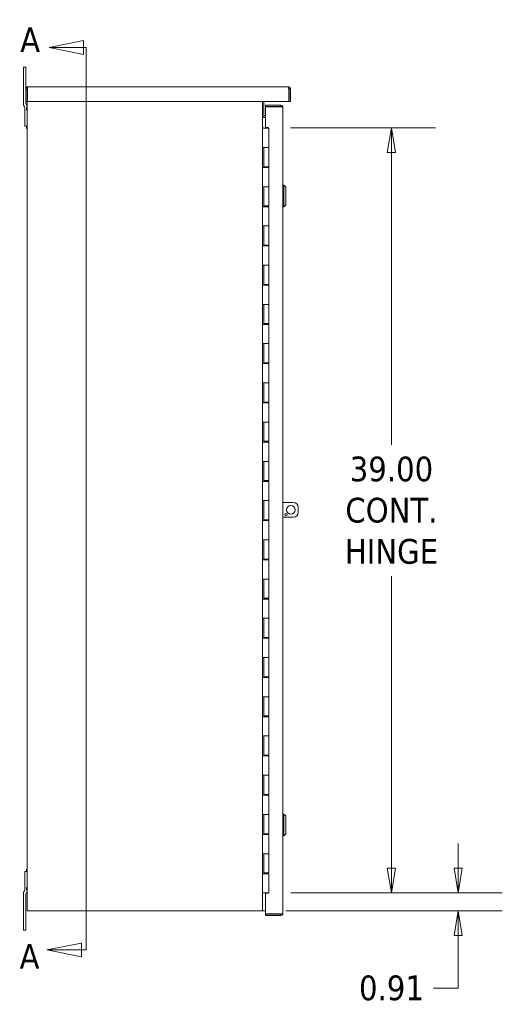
# Model space of a CAD drawing. Header units: inches. Extents: x 18 to 297, y 11 to 185.
# Tile 2 of 13: x 22 to 47, y 91 to 142. Entities that reach past the tile are written whole.
import ezdxf

# ---------------------------------------------------------------- set-up
doc = ezdxf.new("R2010")
doc.units = ezdxf.units.IN
doc.header["$LTSCALE"] = 18
doc.header["$MEASUREMENT"] = 0
doc.layers.get('0').update_dxf_attribs({"lineweight": 5})
for name, color, linetype, lineweight in [('Dimension (ANSI)', 7, 'Continuous', 5), ('Section Line (ANSI)', 7, 'Continuous', 5), ('Visible (ANSI)', 7, 'Continuous', 5)]:
    doc.layers.add(name, color=color, linetype=linetype, lineweight=lineweight)
doc.styles.add('Note Text (ANSI)', font='tahoma.ttf')
doc.styles.add('ROMANS', font='tahoma.ttf')
doc.dimstyles.new('Default (ANSI)', dxfattribs={"dimscale": 18, "dimtxt": 0.07, "dimasz": 0.07, "dimexe": 0.125, "dimexo": 0.0625, "dimgap": 0.031496, "dimtad": 0, "dimtih": 1, "dimtoh": 1, "dimrnd": 1e-08, "dimzin": 0, "dimdsep": 46, "dimtxsty": 'ROMANS', "dimblk": 'Filled-1', "dimcen": 0.09, "dimdle": 0.393701, "dimclrd": 256, "dimclre": 256, "dimclrt": 256, "dimadec": 0, "dimazin": 0, "dimtfac": 1, "dimtofl": 0, "dimtmove": 0, "dimatfit": 3, "dimfxl": 1, "dimtolj": 1, "dimtzin": 0, "dimlwd": -1, "dimlwe": -1, "dimarcsym": 0})

# ---------------------------------------------------------------- blocks, each defined once
blk = doc.blocks.new('Filled-1')
at = {"color": 0}
for p, q in [((0, 0), (-1, 0.167)), ((-1, 0.167), (-1, -0.167)), ((-1, 0), (0, 0)), ((-1, -0.167), (0, 0))]:
    blk.add_line(p, q, dxfattribs=at)
at = {"color": 0, "flags": 128}
blk.add_lwpolyline([(-1, -0.167), (0, 0), (-1, 0.167), (-1, -0.167)], dxfattribs=at)
at = {"color": 0}
blk.add_solid([(-1, -0.167), (0, 0), (-1, 0.167), (-1, -0.167)], dxfattribs=at)
blk = doc.blocks.new('*D6')
at = {"layer": 'Defpoints', "color": 0, "transparency": 16777216}
for p in [(34.654, 97.014), (44.308, 97.014), (34.391, 96.108)]:
    blk.add_point(p, dxfattribs=at)
at = {"layer": 'Dimension (ANSI)', "transparency": 16777216}
for p, q in [((44.308, 98.274), (44.308, 99.534)), ((35.779, 97.014), (46.558, 97.014)), ((35.516, 96.108), (46.558, 96.108)), ((44.308, 94.848), (44.308, 92.163)), ((44.308, 92.163), (43.048, 92.163))]:
    blk.add_line(p, q, dxfattribs=at)
at = {"layer": 'Dimension (ANSI)', "transparency": 16777216, "xscale": 1.260000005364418, "yscale": 1.260000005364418, "zscale": 1.260000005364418}
for p, rotation in [((44.308, 97.014), 270), ((44.308, 96.108), 90)]:
    blk.add_blockref('Filled-1', p, dxfattribs=dict(at, rotation=rotation))
at = {"layer": 'Dimension (ANSI)', "transparency": 16777216, "insert": (40.905, 92.163), "char_height": 1.26, "attachment_point": 5, "style": 'ROMANS'}
blk.add_mtext('\\A1;0.91', dxfattribs=at)
blk = doc.blocks.new('*D7')
at = {"layer": 'Defpoints', "color": 0, "transparency": 16777216}
for p in [(34.638, 136.014), (40.905, 136.014), (34.654, 97.014)]:
    blk.add_point(p, dxfattribs=at)
at = {"layer": 'Dimension (ANSI)', "transparency": 16777216}
for p, q in [((35.763, 136.014), (43.155, 136.014)), ((40.905, 134.754), (40.905, 119.861)), ((40.905, 98.274), (40.905, 113.167)), ((35.779, 97.014), (43.155, 97.014))]:
    blk.add_line(p, q, dxfattribs=at)
at = {"layer": 'Dimension (ANSI)', "transparency": 16777216, "xscale": 1.260000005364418, "yscale": 1.260000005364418, "zscale": 1.260000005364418}
for p, rotation in [((40.905, 136.014), 90), ((40.905, 97.014), 270)]:
    blk.add_blockref('Filled-1', p, dxfattribs=dict(at, rotation=rotation))
at = {"layer": 'Dimension (ANSI)', "transparency": 16777216, "insert": (40.905, 116.514), "char_height": 1.26, "attachment_point": 5, "style": 'ROMANS'}
blk.add_mtext('\\A1;\\fTahoma|b0|i0;\\H1.2600;39.00\\P\\fTahoma|b0|i0;\\H1.2600;CONT.\\P\\fTahoma|b0|i0;\\H1.2600;HINGE', dxfattribs=at)
blk = doc.blocks.new('2dTransSection0')
at = {"layer": 'Section Line (ANSI)', "linetype": 'Continuous'}
for p, q in [((1.4004, 7.8033), (1.3024, 7.7838)), ((1.4004, 7.7838), (1.3024, 7.7838)), ((1.3024, 7.7838), (1.4004, 7.7643)), ((1.4004, 7.7643), (1.4004, 7.8033)), ((1.4072, 7.7838), (1.4004, 7.7838)), ((1.4072, 7.7838), (1.4072, 5.2282)), ((1.4072, 7.7838), (1.4072, 7.753)), ((1.3941, 5.2477), (1.2961, 5.2282)), ((1.3941, 5.2087), (1.3941, 5.2477)), ((1.4072, 5.259), (1.4072, 5.2282)), ((1.3941, 5.2282), (1.2961, 5.2282)), ((1.2961, 5.2282), (1.3941, 5.2087)), ((1.4072, 5.2282), (1.3941, 5.2282))]:
    blk.add_line(p, q, dxfattribs=at)
at = {"layer": 'Section Line (ANSI)', "linetype": 'Continuous', "flags": 128}
for points in [[(1.4004, 7.8033), (1.3024, 7.7838), (1.4004, 7.7643), (1.4004, 7.8033)], [(1.3941, 5.2477), (1.2961, 5.2282), (1.3941, 5.2087), (1.3941, 5.2477)]]:
    blk.add_lwpolyline(points, dxfattribs=at)
at = {"layer": 'Section Line (ANSI)'}
for points in [[(1.4004, 7.8033), (1.3024, 7.7838), (1.4004, 7.7643), (1.4004, 7.8033)], [(1.3941, 5.2477), (1.2961, 5.2282), (1.3941, 5.2087), (1.3941, 5.2477)]]:
    blk.add_solid(points, dxfattribs=at)
at = {"layer": 'Section Line (ANSI)', "char_height": 0.07, "attachment_point": 7, "line_spacing_factor": 0.25, "style": 'Note Text (ANSI)'}
for insert in [(1.2206, 7.7708), (1.2189, 5.1749)]:
    blk.add_mtext('A', dxfattribs=dict(at, insert=insert))

msp = doc.modelspace()

# ---------------------------------------------------------------- linework, layer by layer
at = {"layer": 'Visible (ANSI)'}
for p, q in [((22.2639, 139.1081), (22.1389, 139.1081)), ((22.1389, 138.7331), (22.1389, 139.1081)), ((22.2639, 139.1081), (22.2639, 138.7331)), ((22.1389, 137.2141), (22.1389, 138.7331)), ((22.2639, 138.7331), (22.2639, 138.0454)), ((22.3601, 138.1081), (35.6496, 138.1081)), ((22.3289, 138.0028), (22.2549, 138.0028)), ((22.2549, 137.3581), (22.2549, 138.0028)), ((22.3289, 138.0028), (22.3289, 137.3581)), ((22.3445, 137.3581), (22.3445, 138.0028)), ((35.6653, 138.0028), (35.6653, 137.3581)), ((35.6809, 138.0028), (35.6809, 137.3581)), ((35.6809, 138.0028), (35.7549, 138.0028)), ((35.7549, 137.3581), (35.7549, 138.0028)), ((22.1673, 137.134), (22.1755, 137.1258)), ((22.2039, 136.1081), (22.2039, 137.0456)), ((22.3289, 137.3581), (22.2549, 137.3581)), ((22.2639, 137.3581), (22.2639, 137.2659)), ((22.2919, 136.9231), (22.2919, 137.0431)), ((22.3289, 137.0431), (22.2919, 137.0431)), ((22.3005, 137.1775), (22.2923, 137.1858)), ((22.3289, 96.1081), (22.3289, 137.3581)), ((35.6653, 137.3581), (22.3445, 137.3581)), ((34.3289, 137.3581), (34.3289, 96.1081)), ((34.4029, 137.3581), (34.4029, 136.5456)), ((34.4875, 137.1706), (35.2572, 137.1706)), ((34.4875, 137.0966), (34.4875, 137.1706)), ((35.2572, 137.0966), (34.4875, 137.0966)), ((34.4875, 137.081), (35.2572, 137.081)), ((34.4875, 136.03), (34.4875, 137.081)), ((35.2572, 137.0966), (35.2572, 137.1706)), ((35.3625, 137.0653), (35.3625, 95.9633)), ((35.6809, 137.3581), (35.7549, 137.3581)), ((22.3289, 136.9231), (22.2919, 136.9231)), ((34.4029, 136.5456), (34.3289, 136.5456)), ((34.4654, 136.5456), (34.4029, 136.5456)), ((34.4875, 136.6196), (34.4654, 136.6196)), ((34.4654, 136.5456), (34.4875, 136.5456)), ((22.3289, 136.1081), (22.2039, 136.1081)), ((22.2919, 135.9881), (22.2919, 136.1081)), ((34.4875, 136.03), (34.6125, 136.03)), ((34.6125, 136.03), (34.6125, 136.0143)), ((22.3289, 135.9881), (22.2919, 135.9881)), ((34.3289, 136.0143), (34.3292, 136.0143)), ((34.3292, 136.0143), (34.3914, 136.0143)), ((34.3292, 135.9943), (34.3292, 136.0143)), ((34.3292, 135.9943), (34.3304, 135.9943)), ((34.4166, 135.9943), (34.3304, 135.9943)), ((34.3914, 136.0143), (34.3914, 135.9943)), ((34.4166, 135.9943), (34.6539, 135.9943)), ((34.5435, 136.0143), (34.5438, 136.0143)), ((34.5435, 136.0143), (34.5435, 135.9943)), ((34.5438, 136.0143), (34.5755, 136.0143)), ((34.5755, 136.0143), (34.6377, 136.0143)), ((34.5755, 135.9943), (34.5755, 136.0143)), ((34.6377, 136.0143), (34.6377, 135.9943)), ((34.6539, 135.9943), (34.6539, 135.0143)), ((34.3292, 133.9943), (34.3292, 135.0143)), ((34.3304, 135.0143), (34.3292, 135.0143)), ((34.3304, 135.0143), (34.4166, 135.0143)), ((34.3914, 135.0143), (34.3914, 133.9943)), ((34.4039, 135.0143), (34.4039, 134.0343)), ((34.6539, 135.0143), (34.4166, 135.0143)), ((34.4166, 135.0143), (34.6539, 135.0143)), ((34.6539, 135.0143), (34.6539, 134.0343)), ((34.6539, 134.0343), (34.4039, 134.0343)), ((34.5435, 134.0343), (34.5435, 133.9943)), ((34.5755, 133.9943), (34.5755, 134.0343)), ((34.6377, 134.0343), (34.6377, 133.9943)), ((34.3292, 133.9943), (34.3304, 133.9943)), ((34.4166, 133.9943), (34.3304, 133.9943)), ((34.4166, 133.9943), (34.6539, 133.9943)), ((34.6539, 133.9943), (34.6539, 133.0143)), ((34.3292, 131.9943), (34.3292, 133.0143)), ((34.3304, 133.0143), (34.3292, 133.0143)), ((34.3304, 133.0143), (34.4166, 133.0143)), ((34.3914, 133.0143), (34.3914, 131.9943)), ((34.4039, 133.0143), (34.4039, 132.0343)), ((34.6539, 133.0143), (34.4166, 133.0143)), ((34.4166, 133.0143), (34.6539, 133.0143)), ((34.6539, 133.0143), (34.6539, 132.0343)), ((35.4215, 133.0967), (35.3625, 133.0967)), ((35.4215, 133.0967), (35.4215, 131.9944)), ((35.52, 132.9983), (35.4215, 133.0967)), ((35.52, 132.9983), (35.52, 132.0928)), ((34.6539, 132.0343), (34.4039, 132.0343)), ((34.5435, 132.0343), (34.5435, 131.9943)), ((34.5755, 131.9943), (34.5755, 132.0343)), ((34.6377, 132.0343), (34.6377, 131.9943)), ((35.52, 132.0928), (35.4215, 131.9944)), ((34.3292, 131.9943), (34.3304, 131.9943)), ((34.4166, 131.9943), (34.3304, 131.9943)), ((34.4166, 131.9943), (34.6539, 131.9943)), ((34.6539, 131.9943), (34.6539, 131.0143)), ((35.4215, 131.9944), (35.3625, 131.9944)), ((34.3292, 129.9943), (34.3292, 131.0143)), ((34.3304, 131.0143), (34.3292, 131.0143)), ((34.3304, 131.0143), (34.4166, 131.0143)), ((34.3914, 131.0143), (34.3914, 129.9943)), ((34.4039, 131.0143), (34.4039, 130.0343)), ((34.6539, 131.0143), (34.4166, 131.0143)), ((34.4166, 131.0143), (34.6539, 131.0143)), ((34.6539, 131.0143), (34.6539, 130.0343)), ((34.3292, 129.9943), (34.3304, 129.9943)), ((34.4166, 129.9943), (34.3304, 129.9943)), ((34.6539, 130.0343), (34.4039, 130.0343)), ((34.4166, 129.9943), (34.6539, 129.9943)), ((34.5435, 130.0343), (34.5435, 129.9943)), ((34.5755, 129.9943), (34.5755, 130.0343)), ((34.6377, 130.0343), (34.6377, 129.9943)), ((34.6539, 129.9943), (34.6539, 129.0143)), ((34.3292, 127.9943), (34.3292, 129.0143)), ((34.3304, 129.0143), (34.3292, 129.0143)), ((34.3304, 129.0143), (34.4166, 129.0143)), ((34.3914, 129.0143), (34.3914, 127.9943)), ((34.4039, 129.0143), (34.4039, 128.0343)), ((34.6539, 129.0143), (34.4166, 129.0143)), ((34.4166, 129.0143), (34.6539, 129.0143)), ((34.6539, 129.0143), (34.6539, 128.0343)), ((34.3292, 127.9943), (34.3304, 127.9943)), ((34.4166, 127.9943), (34.3304, 127.9943)), ((34.6539, 128.0343), (34.4039, 128.0343)), ((34.4166, 127.9943), (34.6539, 127.9943)), ((34.5435, 128.0343), (34.5435, 127.9943)), ((34.5755, 127.9943), (34.5755, 128.0343)), ((34.6377, 128.0343), (34.6377, 127.9943)), ((34.6539, 127.9943), (34.6539, 127.0143)), ((34.3292, 125.9943), (34.3292, 127.0143)), ((34.3304, 127.0143), (34.3292, 127.0143)), ((34.3304, 127.0143), (34.4166, 127.0143)), ((34.3914, 127.0143), (34.3914, 125.9943)), ((34.4039, 127.0143), (34.4039, 126.0343)), ((34.6539, 127.0143), (34.4166, 127.0143)), ((34.4166, 127.0143), (34.6539, 127.0143)), ((34.6539, 127.0143), (34.6539, 126.0343)), ((34.3292, 125.9943), (34.3304, 125.9943)), ((34.4166, 125.9943), (34.3304, 125.9943)), ((34.6539, 126.0343), (34.4039, 126.0343)), ((34.4166, 125.9943), (34.6539, 125.9943)), ((34.5435, 126.0343), (34.5435, 125.9943)), ((34.5755, 125.9943), (34.5755, 126.0343)), ((34.6377, 126.0343), (34.6377, 125.9943)), ((34.6539, 125.9943), (34.6539, 125.0143)), ((34.3292, 123.9943), (34.3292, 125.0143)), ((34.3304, 125.0143), (34.3292, 125.0143)), ((34.3304, 125.0143), (34.4166, 125.0143)), ((34.3914, 125.0143), (34.3914, 123.9943)), ((34.4039, 125.0143), (34.4039, 124.0343)), ((34.6539, 125.0143), (34.4166, 125.0143)), ((34.4166, 125.0143), (34.6539, 125.0143)), ((34.6539, 125.0143), (34.6539, 124.0343)), ((34.3292, 123.9943), (34.3304, 123.9943)), ((34.4166, 123.9943), (34.3304, 123.9943)), ((34.6539, 124.0343), (34.4039, 124.0343)), ((34.4166, 123.9943), (34.6539, 123.9943)), ((34.5435, 124.0343), (34.5435, 123.9943)), ((34.5755, 123.9943), (34.5755, 124.0343)), ((34.6377, 124.0343), (34.6377, 123.9943)), ((34.6539, 123.9943), (34.6539, 123.0143)), ((34.3292, 121.9943), (34.3292, 123.0143)), ((34.3304, 123.0143), (34.3292, 123.0143)), ((34.3304, 123.0143), (34.4166, 123.0143)), ((34.3914, 123.0143), (34.3914, 121.9943)), ((34.4039, 123.0143), (34.4039, 122.0343)), ((34.6539, 123.0143), (34.4166, 123.0143)), ((34.4166, 123.0143), (34.6539, 123.0143)), ((34.6539, 123.0143), (34.6539, 122.0343)), ((34.3292, 121.9943), (34.3304, 121.9943)), ((34.4166, 121.9943), (34.3304, 121.9943)), ((34.6539, 122.0343), (34.4039, 122.0343)), ((34.4166, 121.9943), (34.6539, 121.9943)), ((34.5435, 122.0343), (34.5435, 121.9943)), ((34.5755, 121.9943), (34.5755, 122.0343)), ((34.6377, 122.0343), (34.6377, 121.9943)), ((34.6539, 121.9943), (34.6539, 121.0143)), ((34.3292, 119.9943), (34.3292, 121.0143)), ((34.3304, 121.0143), (34.3292, 121.0143)), ((34.3304, 121.0143), (34.4166, 121.0143)), ((34.3914, 121.0143), (34.3914, 119.9943)), ((34.4039, 121.0143), (34.4039, 120.0343)), ((34.6539, 121.0143), (34.4166, 121.0143)), ((34.4166, 121.0143), (34.6539, 121.0143)), ((34.6539, 121.0143), (34.6539, 120.0343)), ((34.3292, 119.9943), (34.3304, 119.9943)), ((34.4166, 119.9943), (34.3304, 119.9943)), ((34.6539, 120.0343), (34.4039, 120.0343)), ((34.4166, 119.9943), (34.6539, 119.9943)), ((34.5435, 120.0343), (34.5435, 119.9943)), ((34.5755, 119.9943), (34.5755, 120.0343)), ((34.6377, 120.0343), (34.6377, 119.9943)), ((34.6539, 119.9943), (34.6539, 119.0143)), ((34.3292, 117.9943), (34.3292, 119.0143)), ((34.3304, 119.0143), (34.3292, 119.0143)), ((34.3304, 119.0143), (34.4166, 119.0143)), ((34.3914, 119.0143), (34.3914, 117.9943)), ((34.4039, 119.0143), (34.4039, 118.0343)), ((34.6539, 119.0143), (34.4166, 119.0143)), ((34.4166, 119.0143), (34.6539, 119.0143)), ((34.6539, 119.0143), (34.6539, 118.0343)), ((34.3292, 117.9943), (34.3304, 117.9943)), ((34.4166, 117.9943), (34.3304, 117.9943)), ((34.6539, 118.0343), (34.4039, 118.0343)), ((34.4166, 117.9943), (34.6539, 117.9943)), ((34.5435, 118.0343), (34.5435, 117.9943)), ((34.5755, 117.9943), (34.5755, 118.0343)), ((34.6377, 118.0343), (34.6377, 117.9943)), ((34.6539, 117.9943), (34.6539, 117.0143)), ((34.3292, 115.9943), (34.3292, 117.0143)), ((34.3304, 117.0143), (34.3292, 117.0143)), ((34.3304, 117.0143), (34.4166, 117.0143)), ((34.3914, 117.0143), (34.3914, 115.9943)), ((34.4039, 117.0143), (34.4039, 116.0343)), ((34.6539, 117.0143), (34.4166, 117.0143)), ((34.4166, 117.0143), (34.6539, 117.0143)), ((34.6539, 117.0143), (34.6539, 116.0343)), ((35.9009, 116.9206), (35.3625, 116.9206)), ((36.1509, 116.4206), (36.1509, 116.6706)), ((34.3292, 115.9943), (34.3304, 115.9943)), ((34.4166, 115.9943), (34.3304, 115.9943)), ((34.6539, 116.0343), (34.4039, 116.0343)), ((34.4166, 115.9943), (34.6539, 115.9943)), ((34.5435, 116.0343), (34.5435, 115.9943)), ((34.5755, 115.9943), (34.5755, 116.0343)), ((34.6377, 116.0343), (34.6377, 115.9943)), ((34.6539, 115.9943), (34.6539, 115.0143)), ((35.3625, 116.1706), (35.9009, 116.1706)), ((34.3292, 113.9943), (34.3292, 115.0143)), ((34.3304, 115.0143), (34.3292, 115.0143)), ((34.3304, 115.0143), (34.4166, 115.0143)), ((34.3914, 115.0143), (34.3914, 113.9943)), ((34.4039, 115.0143), (34.4039, 114.0343)), ((34.6539, 115.0143), (34.4166, 115.0143)), ((34.4166, 115.0143), (34.6539, 115.0143)), ((34.6539, 115.0143), (34.6539, 114.0343)), ((34.3292, 113.9943), (34.3304, 113.9943)), ((34.4166, 113.9943), (34.3304, 113.9943)), ((34.6539, 114.0343), (34.4039, 114.0343)), ((34.4166, 113.9943), (34.6539, 113.9943)), ((34.5435, 114.0343), (34.5435, 113.9943)), ((34.5755, 113.9943), (34.5755, 114.0343)), ((34.6377, 114.0343), (34.6377, 113.9943)), ((34.6539, 113.9943), (34.6539, 113.0143)), ((34.3292, 111.9943), (34.3292, 113.0143)), ((34.3304, 113.0143), (34.3292, 113.0143)), ((34.3304, 113.0143), (34.4166, 113.0143)), ((34.3914, 113.0143), (34.3914, 111.9943)), ((34.4039, 113.0143), (34.4039, 112.0343)), ((34.6539, 113.0143), (34.4166, 113.0143)), ((34.4166, 113.0143), (34.6539, 113.0143)), ((34.6539, 113.0143), (34.6539, 112.0343)), ((34.3292, 111.9943), (34.3304, 111.9943)), ((34.4166, 111.9943), (34.3304, 111.9943)), ((34.6539, 112.0343), (34.4039, 112.0343)), ((34.4166, 111.9943), (34.6539, 111.9943)), ((34.5435, 112.0343), (34.5435, 111.9943)), ((34.5755, 111.9943), (34.5755, 112.0343)), ((34.6377, 112.0343), (34.6377, 111.9943)), ((34.6539, 111.9943), (34.6539, 111.0143)), ((34.3292, 109.9943), (34.3292, 111.0143)), ((34.3304, 111.0143), (34.3292, 111.0143)), ((34.3304, 111.0143), (34.4166, 111.0143)), ((34.3914, 111.0143), (34.3914, 109.9943)), ((34.4039, 111.0143), (34.4039, 110.0343)), ((34.6539, 111.0143), (34.4166, 111.0143)), ((34.4166, 111.0143), (34.6539, 111.0143)), ((34.6539, 111.0143), (34.6539, 110.0343)), ((34.3292, 109.9943), (34.3304, 109.9943)), ((34.4166, 109.9943), (34.3304, 109.9943)), ((34.6539, 110.0343), (34.4039, 110.0343)), ((34.4166, 109.9943), (34.6539, 109.9943)), ((34.5435, 110.0343), (34.5435, 109.9943)), ((34.5755, 109.9943), (34.5755, 110.0343)), ((34.6377, 110.0343), (34.6377, 109.9943)), ((34.6539, 109.9943), (34.6539, 109.0143)), ((34.3292, 107.9943), (34.3292, 109.0143)), ((34.3304, 109.0143), (34.3292, 109.0143)), ((34.3304, 109.0143), (34.4166, 109.0143)), ((34.3914, 109.0143), (34.3914, 107.9943)), ((34.4039, 109.0143), (34.4039, 108.0343)), ((34.6539, 109.0143), (34.4166, 109.0143)), ((34.4166, 109.0143), (34.6539, 109.0143)), ((34.6539, 109.0143), (34.6539, 108.0343)), ((34.3292, 107.9943), (34.3304, 107.9943)), ((34.4166, 107.9943), (34.3304, 107.9943)), ((34.6539, 108.0343), (34.4039, 108.0343)), ((34.4166, 107.9943), (34.6539, 107.9943)), ((34.5435, 108.0343), (34.5435, 107.9943)), ((34.5755, 107.9943), (34.5755, 108.0343)), ((34.6377, 108.0343), (34.6377, 107.9943)), ((34.6539, 107.9943), (34.6539, 107.0143)), ((34.3292, 105.9943), (34.3292, 107.0143)), ((34.3304, 107.0143), (34.3292, 107.0143)), ((34.3304, 107.0143), (34.4166, 107.0143)), ((34.3914, 107.0143), (34.3914, 105.9943)), ((34.4039, 107.0143), (34.4039, 106.0343)), ((34.6539, 107.0143), (34.4166, 107.0143)), ((34.4166, 107.0143), (34.6539, 107.0143)), ((34.6539, 107.0143), (34.6539, 106.0343)), ((34.3292, 105.9943), (34.3304, 105.9943)), ((34.4166, 105.9943), (34.3304, 105.9943)), ((34.6539, 106.0343), (34.4039, 106.0343)), ((34.4166, 105.9943), (34.6539, 105.9943)), ((34.5435, 106.0343), (34.5435, 105.9943)), ((34.5755, 105.9943), (34.5755, 106.0343)), ((34.6377, 106.0343), (34.6377, 105.9943)), ((34.6539, 105.9943), (34.6539, 105.0143)), ((34.3292, 103.9943), (34.3292, 105.0143)), ((34.3304, 105.0143), (34.3292, 105.0143)), ((34.3304, 105.0143), (34.4166, 105.0143)), ((34.3914, 105.0143), (34.3914, 103.9943)), ((34.4039, 105.0143), (34.4039, 104.0343)), ((34.6539, 105.0143), (34.4166, 105.0143)), ((34.4166, 105.0143), (34.6539, 105.0143)), ((34.6539, 105.0143), (34.6539, 104.0343)), ((34.3292, 103.9943), (34.3304, 103.9943)), ((34.4166, 103.9943), (34.3304, 103.9943)), ((34.6539, 104.0343), (34.4039, 104.0343)), ((34.4166, 103.9943), (34.6539, 103.9943)), ((34.5435, 104.0343), (34.5435, 103.9943)), ((34.5755, 103.9943), (34.5755, 104.0343)), ((34.6377, 104.0343), (34.6377, 103.9943)), ((34.6539, 103.9943), (34.6539, 103.0143)), ((34.3292, 101.9943), (34.3292, 103.0143)), ((34.3304, 103.0143), (34.3292, 103.0143)), ((34.3304, 103.0143), (34.4166, 103.0143)), ((34.3914, 103.0143), (34.3914, 101.9943)), ((34.4039, 103.0143), (34.4039, 102.0343)), ((34.6539, 103.0143), (34.4166, 103.0143)), ((34.4166, 103.0143), (34.6539, 103.0143)), ((34.6539, 103.0143), (34.6539, 102.0343)), ((34.3292, 101.9943), (34.3304, 101.9943)), ((34.4166, 101.9943), (34.3304, 101.9943)), ((34.6539, 102.0343), (34.4039, 102.0343)), ((34.4166, 101.9943), (34.6539, 101.9943)), ((34.5435, 102.0343), (34.5435, 101.9943)), ((34.5755, 101.9943), (34.5755, 102.0343)), ((34.6377, 102.0343), (34.6377, 101.9943)), ((34.6539, 101.9943), (34.6539, 101.0143)), ((34.3304, 101.0143), (34.3292, 101.0143)), ((34.3292, 99.9943), (34.3292, 101.0143)), ((34.3304, 101.0143), (34.4166, 101.0143)), ((34.3914, 101.0143), (34.3914, 99.9943)), ((34.4039, 101.0143), (34.4039, 100.0343)), ((34.6539, 101.0143), (34.4166, 101.0143)), ((34.4166, 101.0143), (34.6539, 101.0143)), ((34.6539, 101.0143), (34.6539, 100.0343)), ((35.4215, 101.0342), (35.3625, 101.0342)), ((35.4215, 101.0342), (35.4215, 99.9319)), ((35.52, 100.9358), (35.4215, 101.0342)), ((35.52, 100.9358), (35.52, 100.0303)), ((34.3292, 99.9943), (34.3304, 99.9943)), ((34.4166, 99.9943), (34.3304, 99.9943)), ((34.6539, 100.0343), (34.4039, 100.0343)), ((34.4166, 99.9943), (34.6539, 99.9943)), ((34.5435, 100.0343), (34.5435, 99.9943)), ((34.5755, 99.9943), (34.5755, 100.0343)), ((34.6377, 100.0343), (34.6377, 99.9943)), ((34.6539, 99.9943), (34.6539, 99.0143)), ((35.4215, 99.9319), (35.3625, 99.9319)), ((35.52, 100.0303), (35.4215, 99.9319)), ((34.3292, 97.9943), (34.3292, 99.0143)), ((34.3304, 99.0143), (34.3292, 99.0143)), ((34.3304, 99.0143), (34.4166, 99.0143)), ((34.3914, 99.0143), (34.3914, 97.9943)), ((34.4039, 99.0143), (34.4039, 98.0343)), ((34.6539, 99.0143), (34.4166, 99.0143)), ((34.4166, 99.0143), (34.6539, 99.0143)), ((34.6539, 99.0143), (34.6539, 98.0343)), ((22.2039, 97.1706), (22.2039, 98.1081)), ((22.2039, 98.1081), (22.3289, 98.1081)), ((22.2919, 98.1081), (22.2919, 98.2281)), ((22.3289, 98.2281), (22.2919, 98.2281)), ((34.3292, 97.9943), (34.3304, 97.9943)), ((34.4166, 97.9943), (34.3304, 97.9943)), ((34.6539, 98.0343), (34.4039, 98.0343)), ((34.4166, 97.9943), (34.6539, 97.9943)), ((34.5435, 98.0343), (34.5435, 97.9943)), ((34.5755, 97.9943), (34.5755, 98.0343)), ((34.6377, 98.0343), (34.6377, 97.9943)), ((34.6539, 97.9943), (34.6539, 97.0143)), ((22.1389, 95.4831), (22.1389, 97.002)), ((22.1755, 97.0904), (22.1673, 97.0822)), ((22.2639, 96.9503), (22.2639, 95.4831)), ((22.2919, 97.1731), (22.2919, 97.2931)), ((22.3289, 97.2931), (22.2919, 97.2931)), ((22.3289, 97.1731), (22.2919, 97.1731)), ((22.2923, 97.0304), (22.3005, 97.0386)), ((34.3304, 97.0143), (34.3289, 97.0143)), ((34.3304, 97.0143), (34.4166, 97.0143)), ((34.6539, 97.0143), (34.4166, 97.0143)), ((34.4875, 95.9477), (34.4875, 96.9987)), ((34.6125, 96.9987), (34.4875, 96.9987)), ((34.6125, 97.0143), (34.6125, 96.9987)), ((22.3289, 96.1081), (22.4654, 96.1081)), ((34.1924, 96.1081), (22.4654, 96.1081)), ((34.1924, 96.1081), (34.3289, 96.1081)), ((34.3914, 96.1081), (34.3289, 96.1081)), ((34.4875, 96.1081), (34.3914, 96.1081)), ((35.2572, 95.9477), (34.4875, 95.9477)), ((34.4875, 95.9321), (34.4875, 95.8581)), ((35.2572, 95.9321), (34.4875, 95.9321)), ((35.2572, 95.9321), (35.2572, 95.8581)), ((22.1389, 95.1081), (22.1389, 95.4831)), ((22.2639, 95.4831), (22.2639, 95.1081)), ((34.4875, 95.8581), (35.2572, 95.8581)), ((22.1389, 95.1081), (22.2639, 95.1081))]:
    msp.add_line(p, q, dxfattribs=at)
for centre, radius in [((35.7759, 116.5456), 0.2187), ((35.5259, 116.2956), 0.0625)]:
    msp.add_circle(centre, radius, dxfattribs=at)
for centre, radius, start, end in [((22.2639, 137.2141), 0.125, 180, 225), ((22.0789, 137.0456), 0.125, 0, 45), ((22.3889, 137.2659), 0.125, 180, 225), ((22.2039, 137.0974), 0.125, 0, 45), ((34.4654, 136.6821), 0.0625, 180, 270), ((34.4654, 136.6821), 0.1365, 242.7499, 270), ((35.9009, 116.6706), 0.25, 0, 90), ((35.9009, 116.4206), 0.25, 270, 0), ((22.2639, 97.002), 0.125, 135, 180), ((22.0789, 97.1706), 0.125, 315, 0), ((22.3889, 96.9503), 0.125, 135, 180), ((22.2039, 97.1188), 0.125, 315, 0)]:
    msp.add_arc(centre, radius, start, end, dxfattribs=at)
for points, knots in [([(22.2549, 138.0028), (22.2549, 138.0399), (22.2761, 138.0762), (22.3083, 138.0945), (22.3241, 138.1033), (22.3421, 138.1081), (22.3601, 138.1081)], [-1, -1, -1, -1, -0.32751892, -0.32751892, -0.32751892, 0, 0, 0, 0]), ([(22.3474, 138.0311), (22.338, 138.0266), (22.3307, 138.0176), (22.3292, 138.0072), (22.329, 138.0058), (22.3289, 138.0043), (22.3289, 138.0028)], [0.27092232, 0.27092232, 0.27092232, 0.27092232, 0.91100988, 0.91100988, 0.91100988, 1, 1, 1, 1]), ([(35.7549, 138.0028), (35.7549, 138.0399), (35.7337, 138.0762), (35.7014, 138.0945), (35.6857, 138.1033), (35.6677, 138.1081), (35.6496, 138.1081)], [-1, -1, -1, -1, -0.3275189, -0.3275189, -0.3275189, 0, 0, 0, 0]), ([(35.6624, 138.0311), (35.6718, 138.0266), (35.6791, 138.0176), (35.6806, 138.0072), (35.6808, 138.0058), (35.6809, 138.0043), (35.6809, 138.0028)], [0.27092232, 0.27092232, 0.27092232, 0.27092232, 0.91100988, 0.91100988, 0.91100988, 1, 1, 1, 1]), ([(35.2572, 137.1706), (35.2943, 137.1706), (35.3306, 137.1494), (35.3489, 137.1171), (35.3578, 137.1014), (35.3625, 137.0834), (35.3625, 137.0653)], [-1, -1, -1, -1, -0.32751892, -0.32751892, -0.32751892, 0, 0, 0, 0]), ([(35.2855, 137.0781), (35.281, 137.0875), (35.272, 137.0948), (35.2616, 137.0963), (35.2602, 137.0965), (35.2587, 137.0966), (35.2572, 137.0966)], [0.27092232, 0.27092232, 0.27092232, 0.27092232, 0.91100988, 0.91100988, 0.91100988, 1, 1, 1, 1]), ([(35.2572, 95.8581), (35.2943, 95.8581), (35.3306, 95.8793), (35.3489, 95.9115), (35.3578, 95.9273), (35.3625, 95.9453), (35.3625, 95.9633)], [-1, -1, -1, -1, -0.32751892, -0.32751892, -0.32751892, 0, 0, 0, 0]), ([(35.2855, 95.9506), (35.281, 95.9412), (35.272, 95.9339), (35.2616, 95.9324), (35.2602, 95.9322), (35.2587, 95.9321), (35.2572, 95.9321)], [0.27092232, 0.27092232, 0.27092232, 0.27092232, 0.91100988, 0.91100988, 0.91100988, 1, 1, 1, 1])]:
    msp.add_open_spline(points, degree=3, knots=knots, dxfattribs=at)
for points in [[(22.3445, 138.0028), (22.3454, 138.0124), (22.3463, 138.0222), (22.3472, 138.0313)], [(22.3472, 138.0313), (22.3515, 138.0746), (22.3558, 138.1081), (22.3601, 138.1081)], [(35.6496, 138.1081), (35.6539, 138.1081), (35.6583, 138.0746), (35.6625, 138.0313)], [(35.6625, 138.0313), (35.6634, 138.0222), (35.6644, 138.0124), (35.6653, 138.0028)], [(35.2572, 137.081), (35.2669, 137.0801), (35.2766, 137.0791), (35.2857, 137.0782)], [(35.2857, 137.0782), (35.329, 137.074), (35.3625, 137.0696), (35.3625, 137.0653)], [(35.2857, 95.9504), (35.2766, 95.9495), (35.2669, 95.9486), (35.2572, 95.9477)], [(35.3625, 95.9633), (35.3625, 95.959), (35.329, 95.9547), (35.2857, 95.9504)]]:
    msp.add_open_spline(points, degree=3, dxfattribs=at)

# ---------------------------------------------------------------- block references
at = {"layer": 'Section Line (ANSI)', "xscale": 18, "yscale": 18, "zscale": 18}
msp.add_blockref('2dTransSection0', (0, 0), dxfattribs=at)

# ---------------------------------------------------------------- dimensions: what is measured, and where the dimension line sits
at = {"layer": 'Dimension (ANSI)'}
dim = msp.add_linear_dim(base=(40.9052, 136.0143), p1=(34.6539, 97.0143), p2=(34.6377, 136.0143), angle=90, text='\\fTahoma|b0|i0;\\H1.2600;<>\\P\\fTahoma|b0|i0;\\H1.2600;CONT.\\P\\fTahoma|b0|i0;\\H1.2600;HINGE', dimstyle='Default (ANSI)', override={"dimgap": 0.031496, "dimdec": 2, "dimtol": 0, "dimlim": 0, "dimtp": 0, "dimtm": 0, "dimtdec": 2, "dimatfit": 1}, dxfattribs=at)
dim.commit()
dim.dimension.update_dxf_attribs({"geometry": '*D7', "text_midpoint": (40.9052, 116.5143), "dimtype": 160})
dim = msp.add_linear_dim(base=(44.3082, 97.0143), p1=(34.3914, 96.1081), p2=(34.6539, 97.0143), angle=90, dimstyle='Default (ANSI)', override={"dimgap": 0.031496, "dimdec": 2, "dimtol": 0, "dimlim": 0, "dimtp": 0, "dimtm": 0, "dimtdec": 2, "dimatfit": 1}, dxfattribs=at)
dim.commit()
dim.dimension.update_dxf_attribs({"geometry": '*D6', "text_midpoint": (40.9052, 92.1632), "dimtype": 160})

doc.saveas('drawing.dxf')
